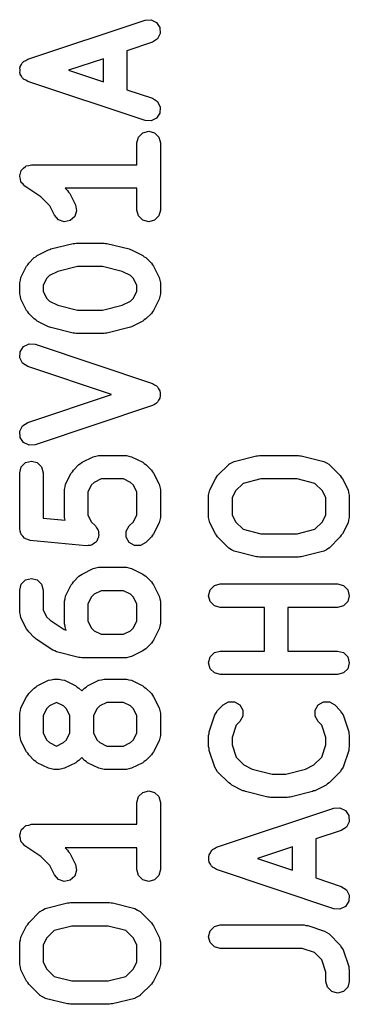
# Model space of a CAD drawing. Extents: x 0.03 to 2.37, y -0.23 to 1.87.
# Tile 13 of 13: x 2.11 to 2.28, y 1.38 to 1.87. Entities that reach past the tile are written whole.
import ezdxf

# ---------------------------------------------------------------- set-up
doc = ezdxf.new("R2010")
doc.units = 0
doc.header["$MEASUREMENT"] = 0
doc.layers.add('BLACK', color=7, linetype='CONTINUOUS')

msp = doc.modelspace()

# ---------------------------------------------------------------- linework, layer by layer
at = {"layer": 'BLACK', "linetype": 'CONTINUOUS'}
for p, q in [((2.11825, 1.85322), (2.17731, 1.8729)), ((2.17731, 1.8729), (2.18036, 1.87309)), ((2.18036, 1.87309), (2.18309, 1.87172)), ((2.18309, 1.87172), (2.18478, 1.86917)), ((2.18478, 1.86917), (2.18496, 1.86612)), ((2.18359, 1.86338), (2.18104, 1.8617)), ((2.18496, 1.86612), (2.18359, 1.86338)), ((2.18104, 1.8617), (2.16821, 1.85742)), ((2.11726, 1.85256), (2.11825, 1.85322)), ((2.1564, 1.85348), (2.1388, 1.84762)), ((2.1564, 1.84175), (2.1564, 1.85348)), ((2.16821, 1.85742), (2.16821, 1.83781)), ((2.11434, 1.8488), (2.1145, 1.84912)), ((2.11441, 1.84762), (2.11434, 1.8488)), ((2.1145, 1.84912), (2.11452, 1.84948)), ((2.11452, 1.84948), (2.11517, 1.85047)), ((2.11517, 1.85047), (2.1157, 1.85153)), ((2.1157, 1.85153), (2.116, 1.85173)), ((2.116, 1.85173), (2.1162, 1.85203)), ((2.1162, 1.85203), (2.11726, 1.85256)), ((2.11434, 1.84643), (2.11441, 1.84762)), ((2.1145, 1.84611), (2.11434, 1.84643)), ((2.11452, 1.84575), (2.1145, 1.84611)), ((2.11517, 1.84476), (2.11452, 1.84575)), ((2.1157, 1.8437), (2.11517, 1.84476)), ((2.116, 1.8435), (2.1157, 1.8437)), ((2.1162, 1.8432), (2.116, 1.8435)), ((2.11726, 1.84267), (2.1162, 1.8432)), ((2.1388, 1.84762), (2.1564, 1.84175)), ((2.11825, 1.84201), (2.11726, 1.84267)), ((2.17731, 1.82233), (2.11825, 1.84201)), ((2.16821, 1.83781), (2.18104, 1.83353)), ((2.18104, 1.83353), (2.18359, 1.83185)), ((2.18359, 1.83185), (2.18496, 1.82911)), ((2.18496, 1.82911), (2.18478, 1.82606)), ((2.18309, 1.82351), (2.18036, 1.82214)), ((2.18478, 1.82606), (2.18309, 1.82351)), ((2.18036, 1.82214), (2.17731, 1.82233)), ((2.17327, 1.81106), (2.17406, 1.81401)), ((2.17406, 1.81401), (2.17622, 1.81617)), ((2.17622, 1.81617), (2.17918, 1.81696)), ((2.17918, 1.81696), (2.18213, 1.81617)), ((2.18213, 1.81617), (2.18429, 1.81401)), ((2.18429, 1.81401), (2.18508, 1.81106)), ((2.17327, 1.80009), (2.17327, 1.81106)), ((2.18508, 1.81106), (2.18508, 1.77731)), ((2.11521, 1.79746), (2.11622, 1.79835)), ((2.11622, 1.79835), (2.11717, 1.7993)), ((2.11717, 1.7993), (2.11736, 1.79935)), ((2.11736, 1.79935), (2.1175, 1.79948)), ((2.1175, 1.79948), (2.11882, 1.79974)), ((2.11882, 1.79974), (2.12012, 1.80009)), ((2.12012, 1.80009), (2.17327, 1.80009)), ((2.11422, 1.79418), (2.11427, 1.79437)), ((2.11456, 1.79289), (2.11422, 1.79418)), ((2.11423, 1.79456), (2.11466, 1.79584)), ((2.11427, 1.79437), (2.11423, 1.79456)), ((2.11466, 1.79584), (2.11501, 1.79714)), ((2.11501, 1.79714), (2.11514, 1.79728)), ((2.11514, 1.79728), (2.11521, 1.79746)), ((2.11483, 1.79157), (2.11456, 1.79289)), ((2.11496, 1.79142), (2.11483, 1.79157)), ((2.11501, 1.79123), (2.11496, 1.79142)), ((2.11596, 1.79028), (2.11501, 1.79123)), ((2.11685, 1.78927), (2.11596, 1.79028)), ((2.1248, 1.78397), (2.11685, 1.78927)), ((2.12933, 1.77944), (2.1248, 1.78397)), ((2.17327, 1.78828), (2.13719, 1.78828)), ((2.13719, 1.78828), (2.13836, 1.78711)), ((2.13836, 1.78711), (2.13883, 1.78629)), ((2.13883, 1.78629), (2.13946, 1.78558)), ((2.13946, 1.78558), (2.14228, 1.77995)), ((2.17327, 1.77731), (2.17327, 1.78828)), ((2.13171, 1.77467), (2.12933, 1.77944)), ((2.14228, 1.77995), (2.14289, 1.77696)), ((2.13374, 1.77238), (2.13171, 1.77467)), ((2.14192, 1.77406), (2.13963, 1.77203)), ((2.14289, 1.77696), (2.14192, 1.77406)), ((2.17406, 1.77436), (2.17327, 1.77731)), ((2.17622, 1.7722), (2.17406, 1.77436)), ((2.18429, 1.77436), (2.18213, 1.7722)), ((2.18508, 1.77731), (2.18429, 1.77436)), ((2.13664, 1.77142), (2.13374, 1.77238)), ((2.13963, 1.77203), (2.13664, 1.77142)), ((2.17918, 1.77141), (2.17622, 1.7722)), ((2.18213, 1.7722), (2.17918, 1.77141)), ((2.12994, 1.75773), (2.14119, 1.76054)), ((2.14119, 1.76054), (2.14191, 1.76053)), ((2.14191, 1.76053), (2.14262, 1.76072)), ((2.14262, 1.76072), (2.15668, 1.76072)), ((2.15668, 1.76072), (2.15738, 1.76053)), ((2.15738, 1.76053), (2.15811, 1.76054)), ((2.15811, 1.76054), (2.16936, 1.75773)), ((2.12157, 1.75337), (2.12239, 1.75384)), ((2.12239, 1.75384), (2.1231, 1.75447)), ((2.1231, 1.75447), (2.12873, 1.75728)), ((2.12873, 1.75728), (2.12937, 1.75742)), ((2.12937, 1.75742), (2.12994, 1.75773)), ((2.16936, 1.75773), (2.16993, 1.75742)), ((2.16993, 1.75742), (2.17057, 1.75728)), ((2.17057, 1.75728), (2.17619, 1.75447)), ((2.17619, 1.75447), (2.1769, 1.75384)), ((2.1769, 1.75384), (2.17773, 1.75337)), ((2.11484, 1.74339), (2.11765, 1.74902)), ((2.11765, 1.74902), (2.11828, 1.74973)), ((2.11828, 1.74973), (2.11876, 1.75055)), ((2.11876, 1.75055), (2.12157, 1.75337)), ((2.14335, 1.74891), (2.13343, 1.74643)), ((2.15595, 1.74891), (2.14335, 1.74891)), ((2.16587, 1.74643), (2.15595, 1.74891)), ((2.17773, 1.75337), (2.18054, 1.75055)), ((2.18054, 1.75055), (2.18102, 1.74973)), ((2.18102, 1.74973), (2.18165, 1.74902)), ((2.18165, 1.74902), (2.18446, 1.74339)), ((2.12924, 1.74434), (2.12779, 1.74288)), ((2.13343, 1.74643), (2.12924, 1.74434)), ((2.17005, 1.74434), (2.16587, 1.74643)), ((2.17151, 1.74288), (2.17005, 1.74434)), ((2.11422, 1.74075), (2.11457, 1.74206)), ((2.11422, 1.73513), (2.11422, 1.74075)), ((2.11457, 1.74206), (2.11484, 1.74339)), ((2.12779, 1.74288), (2.12603, 1.73936)), ((2.12603, 1.73936), (2.12603, 1.73652)), ((2.17327, 1.73936), (2.17151, 1.74288)), ((2.17327, 1.73652), (2.17327, 1.73936)), ((2.18446, 1.74339), (2.18473, 1.74206)), ((2.18473, 1.74206), (2.18508, 1.74075)), ((2.18508, 1.74075), (2.18508, 1.73513)), ((2.11457, 1.73382), (2.11422, 1.73513)), ((2.12603, 1.73652), (2.12779, 1.733)), ((2.17151, 1.733), (2.17327, 1.73652)), ((2.18508, 1.73513), (2.18473, 1.73382)), ((2.11484, 1.73249), (2.11457, 1.73382)), ((2.11765, 1.72686), (2.11484, 1.73249)), ((2.12779, 1.733), (2.12924, 1.73155)), ((2.12924, 1.73155), (2.13343, 1.72945)), ((2.13343, 1.72945), (2.14335, 1.72697)), ((2.15595, 1.72697), (2.16587, 1.72945)), ((2.16587, 1.72945), (2.17005, 1.73155)), ((2.17005, 1.73155), (2.17151, 1.733)), ((2.18446, 1.73249), (2.18165, 1.72686)), ((2.18473, 1.73382), (2.18446, 1.73249)), ((2.11828, 1.72615), (2.11765, 1.72686)), ((2.11876, 1.72533), (2.11828, 1.72615)), ((2.12157, 1.72252), (2.11876, 1.72533)), ((2.14335, 1.72697), (2.15595, 1.72697)), ((2.18054, 1.72533), (2.17773, 1.72252)), ((2.18102, 1.72615), (2.18054, 1.72533)), ((2.18165, 1.72686), (2.18102, 1.72615)), ((2.12239, 1.72204), (2.12157, 1.72252)), ((2.1231, 1.72141), (2.12239, 1.72204)), ((2.12873, 1.7186), (2.1231, 1.72141)), ((2.17619, 1.72141), (2.17057, 1.7186)), ((2.1769, 1.72204), (2.17619, 1.72141)), ((2.17773, 1.72252), (2.1769, 1.72204)), ((2.12937, 1.71847), (2.12873, 1.7186)), ((2.12994, 1.71815), (2.12937, 1.71847)), ((2.14119, 1.71534), (2.12994, 1.71815)), ((2.14191, 1.71535), (2.14119, 1.71534)), ((2.14262, 1.71516), (2.14191, 1.71535)), ((2.15668, 1.71516), (2.14262, 1.71516)), ((2.15738, 1.71535), (2.15668, 1.71516)), ((2.15811, 1.71534), (2.15738, 1.71535)), ((2.16936, 1.71815), (2.15811, 1.71534)), ((2.16993, 1.71847), (2.16936, 1.71815)), ((2.17057, 1.7186), (2.16993, 1.71847)), ((2.1162, 1.70861), (2.11894, 1.70998)), ((2.11894, 1.70998), (2.12199, 1.7098)), ((2.12199, 1.7098), (2.18104, 1.69011)), ((2.11434, 1.70301), (2.11452, 1.70606)), ((2.11452, 1.70606), (2.1162, 1.70861)), ((2.1157, 1.70028), (2.11434, 1.70301)), ((2.11825, 1.69859), (2.1157, 1.70028)), ((2.1605, 1.68451), (2.11825, 1.69859)), ((2.18104, 1.69011), (2.18203, 1.68946)), ((2.18203, 1.68946), (2.18309, 1.68893)), ((2.11825, 1.67043), (2.1605, 1.68451)), ((2.18309, 1.68893), (2.18329, 1.68863)), ((2.18329, 1.68863), (2.18359, 1.68843)), ((2.18359, 1.68843), (2.18412, 1.68737)), ((2.18412, 1.68737), (2.18478, 1.68638)), ((2.18478, 1.68638), (2.1848, 1.68602)), ((2.1848, 1.68602), (2.18496, 1.68569)), ((2.18496, 1.68569), (2.18489, 1.68451)), ((2.18489, 1.68451), (2.18496, 1.68333)), ((2.18203, 1.67956), (2.18104, 1.67891)), ((2.18309, 1.68009), (2.18203, 1.67956)), ((2.18329, 1.68039), (2.18309, 1.68009)), ((2.18359, 1.68059), (2.18329, 1.68039)), ((2.18412, 1.68165), (2.18359, 1.68059)), ((2.18478, 1.68264), (2.18412, 1.68165)), ((2.1848, 1.683), (2.18478, 1.68264)), ((2.18496, 1.68333), (2.1848, 1.683)), ((2.18104, 1.67891), (2.12199, 1.65922)), ((2.1157, 1.66874), (2.11825, 1.67043)), ((2.11434, 1.66601), (2.1157, 1.66874)), ((2.11452, 1.66296), (2.11434, 1.66601)), ((2.1162, 1.66041), (2.11452, 1.66296)), ((2.11894, 1.65904), (2.1162, 1.66041)), ((2.12199, 1.65922), (2.11894, 1.65904)), ((2.11501, 1.64809), (2.11717, 1.65025)), ((2.11717, 1.65025), (2.12012, 1.65105)), ((2.12012, 1.65105), (2.12307, 1.65025)), ((2.12307, 1.65025), (2.12524, 1.64809)), ((2.14407, 1.64932), (2.14489, 1.64979)), ((2.14489, 1.64979), (2.1456, 1.65042)), ((2.1456, 1.65042), (2.15123, 1.65323)), ((2.15123, 1.65323), (2.15256, 1.65351)), ((2.15256, 1.65351), (2.15387, 1.65386)), ((2.15387, 1.65386), (2.16793, 1.65386)), ((2.16793, 1.65386), (2.16924, 1.65351)), ((2.16924, 1.65351), (2.17057, 1.65323)), ((2.17057, 1.65323), (2.17619, 1.65042)), ((2.17619, 1.65042), (2.1769, 1.64979)), ((2.1769, 1.64979), (2.17773, 1.64932)), ((2.21953, 1.64939), (2.22082, 1.6501)), ((2.22082, 1.6501), (2.22211, 1.65084)), ((2.22211, 1.65084), (2.22216, 1.65084)), ((2.22216, 1.65084), (2.2222, 1.65087)), ((2.2222, 1.65087), (2.23345, 1.65368)), ((2.23345, 1.65368), (2.23418, 1.65367)), ((2.23418, 1.65367), (2.23488, 1.65386)), ((2.23488, 1.65386), (2.25457, 1.65386)), ((2.25457, 1.65386), (2.25527, 1.65367)), ((2.25527, 1.65367), (2.256, 1.65368)), ((2.256, 1.65368), (2.26725, 1.65087)), ((2.26725, 1.65087), (2.2673, 1.65084)), ((2.2673, 1.65084), (2.26735, 1.65084)), ((2.26735, 1.65084), (2.26863, 1.6501)), ((2.26863, 1.6501), (2.26992, 1.64939)), ((2.11422, 1.64514), (2.11501, 1.64809)), ((2.11422, 1.61702), (2.11422, 1.64514)), ((2.12524, 1.64809), (2.12603, 1.64514)), ((2.12603, 1.64514), (2.12603, 1.62236)), ((2.13734, 1.63935), (2.14015, 1.64497)), ((2.14015, 1.64497), (2.14078, 1.64568)), ((2.14078, 1.64568), (2.14125, 1.6465)), ((2.14125, 1.6465), (2.14407, 1.64932)), ((2.17773, 1.64932), (2.18054, 1.6465)), ((2.18054, 1.6465), (2.18102, 1.64568)), ((2.18102, 1.64568), (2.18165, 1.64497)), ((2.18165, 1.64497), (2.18446, 1.63935)), ((2.21384, 1.64369), (2.21946, 1.64932)), ((2.21946, 1.64932), (2.2195, 1.64934)), ((2.2195, 1.64934), (2.21953, 1.64939)), ((2.26992, 1.64939), (2.26995, 1.64934)), ((2.26995, 1.64934), (2.26999, 1.64932)), ((2.26999, 1.64932), (2.27562, 1.64369)), ((2.15174, 1.64029), (2.15028, 1.63883)), ((2.15526, 1.64205), (2.15174, 1.64029)), ((2.16653, 1.64205), (2.15526, 1.64205)), ((2.17005, 1.64029), (2.16653, 1.64205)), ((2.17151, 1.63883), (2.17005, 1.64029)), ((2.20992, 1.63653), (2.21273, 1.64216)), ((2.21273, 1.64216), (2.21336, 1.64287)), ((2.21336, 1.64287), (2.21384, 1.64369)), ((2.22666, 1.63981), (2.22287, 1.63602)), ((2.23561, 1.64205), (2.22666, 1.63981)), ((2.25384, 1.64205), (2.23561, 1.64205)), ((2.2628, 1.63981), (2.25384, 1.64205)), ((2.26659, 1.63602), (2.2628, 1.63981)), ((2.27562, 1.64369), (2.27609, 1.64287)), ((2.27609, 1.64287), (2.27672, 1.64216)), ((2.27672, 1.64216), (2.27954, 1.63653)), ((2.13671, 1.6367), (2.13706, 1.63802)), ((2.13671, 1.62264), (2.13671, 1.6367)), ((2.13706, 1.63802), (2.13734, 1.63935)), ((2.15028, 1.63883), (2.14852, 1.63531)), ((2.14852, 1.63531), (2.14852, 1.62404)), ((2.17327, 1.63531), (2.17151, 1.63883)), ((2.17327, 1.62404), (2.17327, 1.63531)), ((2.18446, 1.63935), (2.18473, 1.63802)), ((2.18473, 1.63802), (2.18508, 1.6367)), ((2.18508, 1.6367), (2.18508, 1.62264)), ((2.20929, 1.63389), (2.20965, 1.6352)), ((2.20965, 1.6352), (2.20992, 1.63653)), ((2.22287, 1.63602), (2.22111, 1.6325)), ((2.26835, 1.6325), (2.26659, 1.63602)), ((2.27954, 1.63653), (2.27981, 1.6352)), ((2.27981, 1.6352), (2.28016, 1.63389)), ((2.20929, 1.62264), (2.20929, 1.63389)), ((2.22111, 1.6325), (2.22111, 1.62404)), ((2.26835, 1.62404), (2.26835, 1.6325)), ((2.28016, 1.63389), (2.28016, 1.62264)), ((2.12603, 1.62236), (2.13708, 1.62126)), ((2.13706, 1.62133), (2.13671, 1.62264)), ((2.13708, 1.62126), (2.13706, 1.62133)), ((2.14852, 1.62404), (2.15028, 1.62052)), ((2.15028, 1.62052), (2.15242, 1.61838)), ((2.16938, 1.61838), (2.17151, 1.62052)), ((2.17151, 1.62052), (2.17327, 1.62404)), ((2.18446, 1.62), (2.18165, 1.61438)), ((2.18473, 1.62133), (2.18446, 1.62)), ((2.18508, 1.62264), (2.18473, 1.62133)), ((2.20965, 1.62133), (2.20929, 1.62264)), ((2.20992, 1.62), (2.20965, 1.62133)), ((2.21273, 1.61438), (2.20992, 1.62)), ((2.22111, 1.62404), (2.22287, 1.62052)), ((2.22287, 1.62052), (2.22666, 1.61673)), ((2.2628, 1.61673), (2.26659, 1.62052)), ((2.26659, 1.62052), (2.26835, 1.62404)), ((2.27954, 1.62), (2.27672, 1.61438)), ((2.27981, 1.62133), (2.27954, 1.62)), ((2.28016, 1.62264), (2.27981, 1.62133)), ((2.11454, 1.61582), (2.11422, 1.61702)), ((2.11474, 1.61459), (2.11454, 1.61582)), ((2.15242, 1.61838), (2.15295, 1.61746)), ((2.15295, 1.61746), (2.15363, 1.61664)), ((2.15363, 1.61664), (2.1537, 1.61616)), ((2.1537, 1.61616), (2.15395, 1.61574)), ((2.15395, 1.61574), (2.15395, 1.61467)), ((2.16785, 1.61574), (2.16938, 1.61838)), ((2.16785, 1.61268), (2.16785, 1.61574)), ((2.22666, 1.61673), (2.23561, 1.61449)), ((2.25384, 1.61449), (2.2628, 1.61673)), ((2.11493, 1.61436), (2.11474, 1.61459)), ((2.11501, 1.61407), (2.11493, 1.61436)), ((2.11589, 1.61319), (2.11501, 1.61407)), ((2.11667, 1.61222), (2.11589, 1.61319)), ((2.11696, 1.61212), (2.11667, 1.61222)), ((2.11717, 1.6119), (2.11696, 1.61212)), ((2.11837, 1.61158), (2.11717, 1.6119)), ((2.11953, 1.61114), (2.11837, 1.61158)), ((2.14765, 1.60833), (2.11953, 1.61114)), ((2.15242, 1.61003), (2.1515, 1.6095)), ((2.15266, 1.61045), (2.15242, 1.61003)), ((2.15304, 1.61076), (2.15266, 1.61045)), ((2.15341, 1.61176), (2.15304, 1.61076)), ((2.15395, 1.61268), (2.15341, 1.61176)), ((2.15395, 1.61467), (2.15412, 1.61362)), ((2.15412, 1.61362), (2.15395, 1.61316)), ((2.15395, 1.61316), (2.15395, 1.61268)), ((2.16938, 1.61003), (2.16785, 1.61268)), ((2.17202, 1.6085), (2.16938, 1.61003)), ((2.17773, 1.61003), (2.17508, 1.6085)), ((2.18054, 1.61284), (2.17773, 1.61003)), ((2.18102, 1.61367), (2.18054, 1.61284)), ((2.18165, 1.61438), (2.18102, 1.61367)), ((2.21336, 1.61367), (2.21273, 1.61438)), ((2.21384, 1.61284), (2.21336, 1.61367)), ((2.21946, 1.60722), (2.21384, 1.61284)), ((2.23561, 1.61449), (2.25384, 1.61449)), ((2.27562, 1.61284), (2.26999, 1.60722)), ((2.27609, 1.61367), (2.27562, 1.61284)), ((2.27672, 1.61438), (2.27609, 1.61367)), ((2.14871, 1.6085), (2.14765, 1.60833)), ((2.14977, 1.6085), (2.14871, 1.6085)), ((2.15019, 1.60875), (2.14977, 1.6085)), ((2.15067, 1.60882), (2.15019, 1.60875)), ((2.1515, 1.6095), (2.15067, 1.60882)), ((2.17508, 1.6085), (2.17202, 1.6085)), ((2.2195, 1.60719), (2.21946, 1.60722)), ((2.21953, 1.60715), (2.2195, 1.60719)), ((2.22083, 1.60643), (2.21953, 1.60715)), ((2.22211, 1.60569), (2.22083, 1.60643)), ((2.22216, 1.60569), (2.22211, 1.60569)), ((2.2222, 1.60567), (2.22216, 1.60569)), ((2.23345, 1.60285), (2.2222, 1.60567)), ((2.26725, 1.60567), (2.256, 1.60285)), ((2.2673, 1.60569), (2.26725, 1.60567)), ((2.26735, 1.60569), (2.2673, 1.60569)), ((2.26863, 1.60643), (2.26735, 1.60569)), ((2.26992, 1.60715), (2.26863, 1.60643)), ((2.26995, 1.60719), (2.26992, 1.60715)), ((2.26999, 1.60722), (2.26995, 1.60719)), ((2.23418, 1.60287), (2.23345, 1.60285)), ((2.23488, 1.60268), (2.23418, 1.60287)), ((2.25457, 1.60268), (2.23488, 1.60268)), ((2.25527, 1.60287), (2.25457, 1.60268)), ((2.256, 1.60285), (2.25527, 1.60287)), ((2.1456, 1.59418), (2.15123, 1.59699)), ((2.15123, 1.59699), (2.15256, 1.59726)), ((2.15256, 1.59726), (2.15387, 1.59762)), ((2.15387, 1.59762), (2.16793, 1.59762)), ((2.16793, 1.59762), (2.16924, 1.59726)), ((2.16924, 1.59726), (2.17057, 1.59699)), ((2.17057, 1.59699), (2.17619, 1.59418)), ((2.11501, 1.58904), (2.11717, 1.5912)), ((2.11717, 1.5912), (2.12012, 1.59199)), ((2.12012, 1.59199), (2.12307, 1.5912)), ((2.12307, 1.5912), (2.12524, 1.58904)), ((2.14078, 1.58944), (2.14125, 1.59026)), ((2.14125, 1.59026), (2.14407, 1.59307)), ((2.14407, 1.59307), (2.14489, 1.59355)), ((2.14489, 1.59355), (2.1456, 1.59418)), ((2.17619, 1.59418), (2.1769, 1.59355)), ((2.1769, 1.59355), (2.17773, 1.59307)), ((2.17773, 1.59307), (2.18054, 1.59026)), ((2.18054, 1.59026), (2.18102, 1.58944)), ((2.11422, 1.58609), (2.11501, 1.58904)), ((2.11422, 1.57484), (2.11422, 1.58609)), ((2.12524, 1.58904), (2.12603, 1.58609)), ((2.12603, 1.58609), (2.12603, 1.57623)), ((2.13734, 1.5831), (2.14015, 1.58873)), ((2.14015, 1.58873), (2.14078, 1.58944)), ((2.15526, 1.5858), (2.15174, 1.58404)), ((2.16653, 1.5858), (2.15526, 1.5858)), ((2.17005, 1.58404), (2.16653, 1.5858)), ((2.18102, 1.58944), (2.18165, 1.58873)), ((2.18165, 1.58873), (2.18446, 1.5831)), ((2.20929, 1.58327), (2.21009, 1.58623)), ((2.21009, 1.58623), (2.21225, 1.58839)), ((2.21225, 1.58839), (2.2152, 1.58918)), ((2.2152, 1.58918), (2.27425, 1.58918)), ((2.27425, 1.58918), (2.27721, 1.58839)), ((2.27721, 1.58839), (2.27937, 1.58623)), ((2.27937, 1.58623), (2.28016, 1.58327)), ((2.13671, 1.58046), (2.13706, 1.58177)), ((2.13671, 1.56921), (2.13671, 1.58046)), ((2.13706, 1.58177), (2.13734, 1.5831)), ((2.15028, 1.58259), (2.14852, 1.57907)), ((2.15174, 1.58404), (2.15028, 1.58259)), ((2.17151, 1.58259), (2.17005, 1.58404)), ((2.17327, 1.57907), (2.17151, 1.58259)), ((2.18446, 1.5831), (2.18473, 1.58177)), ((2.18473, 1.58177), (2.18508, 1.58046)), ((2.18508, 1.58046), (2.18508, 1.56921)), ((2.21009, 1.58032), (2.20929, 1.58327)), ((2.21225, 1.57816), (2.21009, 1.58032)), ((2.27937, 1.58032), (2.27721, 1.57816)), ((2.28016, 1.58327), (2.27937, 1.58032)), ((2.12603, 1.57623), (2.12779, 1.57271)), ((2.14852, 1.57907), (2.14852, 1.57061)), ((2.17327, 1.57061), (2.17327, 1.57907)), ((2.2152, 1.57737), (2.21225, 1.57816)), ((2.23742, 1.57737), (2.2152, 1.57737)), ((2.23742, 1.55543), (2.23742, 1.57737)), ((2.27425, 1.57737), (2.24923, 1.57737)), ((2.24923, 1.57737), (2.24923, 1.55543)), ((2.27721, 1.57816), (2.27425, 1.57737)), ((2.11457, 1.57353), (2.11422, 1.57484)), ((2.11484, 1.5722), (2.11457, 1.57353)), ((2.11765, 1.56657), (2.11484, 1.5722)), ((2.12779, 1.57271), (2.12951, 1.57099)), ((2.12951, 1.57099), (2.13661, 1.56626)), ((2.14852, 1.57061), (2.15028, 1.56709)), ((2.17151, 1.56709), (2.17327, 1.57061)), ((2.11828, 1.56586), (2.11765, 1.56657)), ((2.11876, 1.56504), (2.11828, 1.56586)), ((2.13661, 1.56626), (2.13762, 1.566)), ((2.13706, 1.5679), (2.13671, 1.56921)), ((2.13734, 1.56657), (2.13706, 1.5679)), ((2.13762, 1.566), (2.13734, 1.56657)), ((2.15028, 1.56709), (2.15174, 1.56563)), ((2.15174, 1.56563), (2.15526, 1.56387)), ((2.16653, 1.56387), (2.17005, 1.56563)), ((2.17005, 1.56563), (2.17151, 1.56709)), ((2.18446, 1.56657), (2.18165, 1.56095)), ((2.18473, 1.5679), (2.18446, 1.56657)), ((2.18508, 1.56921), (2.18473, 1.5679)), ((2.12157, 1.56222), (2.11876, 1.56504)), ((2.12208, 1.56193), (2.12157, 1.56222)), ((2.12247, 1.56149), (2.12208, 1.56193)), ((2.13091, 1.55586), (2.12247, 1.56149)), ((2.15526, 1.56387), (2.16653, 1.56387)), ((2.18165, 1.56095), (2.18102, 1.56024)), ((2.13186, 1.55554), (2.13091, 1.55586)), ((2.13275, 1.55505), (2.13186, 1.55554)), ((2.1769, 1.55612), (2.17619, 1.55549)), ((2.17773, 1.5566), (2.1769, 1.55612)), ((2.18054, 1.55941), (2.17773, 1.5566)), ((2.18102, 1.56024), (2.18054, 1.55941)), ((2.144, 1.55223), (2.13275, 1.55505)), ((2.14473, 1.55225), (2.144, 1.55223)), ((2.14543, 1.55206), (2.14473, 1.55225)), ((2.16793, 1.55206), (2.14543, 1.55206)), ((2.16924, 1.55241), (2.16793, 1.55206)), ((2.17057, 1.55268), (2.16924, 1.55241)), ((2.17619, 1.55549), (2.17057, 1.55268)), ((2.20929, 1.54953), (2.21009, 1.55248)), ((2.21009, 1.55248), (2.21225, 1.55464)), ((2.21225, 1.55464), (2.2152, 1.55543)), ((2.2152, 1.55543), (2.23742, 1.55543)), ((2.24923, 1.55543), (2.27425, 1.55543)), ((2.27425, 1.55543), (2.27721, 1.55464)), ((2.27721, 1.55464), (2.27937, 1.55248)), ((2.27937, 1.55248), (2.28016, 1.54953)), ((2.21009, 1.54657), (2.20929, 1.54953)), ((2.21225, 1.54441), (2.21009, 1.54657)), ((2.27937, 1.54657), (2.27721, 1.54441)), ((2.28016, 1.54953), (2.27937, 1.54657)), ((2.1231, 1.53794), (2.12873, 1.54075)), ((2.12873, 1.54075), (2.13006, 1.54102)), ((2.13006, 1.54102), (2.13137, 1.54137)), ((2.13137, 1.54137), (2.13418, 1.54137)), ((2.13418, 1.54137), (2.13549, 1.54102)), ((2.13549, 1.54102), (2.13682, 1.54075)), ((2.13682, 1.54075), (2.14245, 1.53794)), ((2.14841, 1.53794), (2.15404, 1.54075)), ((2.15404, 1.54075), (2.15537, 1.54102)), ((2.15537, 1.54102), (2.15668, 1.54137)), ((2.15668, 1.54137), (2.16793, 1.54137)), ((2.16793, 1.54137), (2.16924, 1.54102)), ((2.16924, 1.54102), (2.17057, 1.54075)), ((2.17057, 1.54075), (2.17619, 1.53794)), ((2.2152, 1.54362), (2.21225, 1.54441)), ((2.27425, 1.54362), (2.2152, 1.54362)), ((2.27721, 1.54441), (2.27425, 1.54362)), ((2.11876, 1.53402), (2.12157, 1.53683)), ((2.12157, 1.53683), (2.12239, 1.53731)), ((2.12239, 1.53731), (2.1231, 1.53794)), ((2.14245, 1.53794), (2.14316, 1.53731)), ((2.14316, 1.53731), (2.14398, 1.53683)), ((2.14398, 1.53683), (2.14543, 1.53538)), ((2.14543, 1.53538), (2.14688, 1.53683)), ((2.14688, 1.53683), (2.1477, 1.53731)), ((2.1477, 1.53731), (2.14841, 1.53794)), ((2.17619, 1.53794), (2.1769, 1.53731)), ((2.1769, 1.53731), (2.17773, 1.53683)), ((2.17773, 1.53683), (2.18054, 1.53402)), ((2.11484, 1.52686), (2.11765, 1.53248)), ((2.11765, 1.53248), (2.11828, 1.53319)), ((2.11828, 1.53319), (2.11876, 1.53402)), ((2.18054, 1.53402), (2.18102, 1.53319)), ((2.18102, 1.53319), (2.18165, 1.53248)), ((2.18165, 1.53248), (2.18446, 1.52686)), ((2.11457, 1.52553), (2.11484, 1.52686)), ((2.12779, 1.52634), (2.12603, 1.52282)), ((2.12924, 1.5278), (2.12779, 1.52634)), ((2.13276, 1.52956), (2.12924, 1.5278)), ((2.13279, 1.52956), (2.13276, 1.52956)), ((2.13631, 1.5278), (2.13279, 1.52956)), ((2.13776, 1.52634), (2.13631, 1.5278)), ((2.13952, 1.52282), (2.13776, 1.52634)), ((2.1531, 1.52634), (2.15134, 1.52282)), ((2.15455, 1.5278), (2.1531, 1.52634)), ((2.15807, 1.52956), (2.15455, 1.5278)), ((2.16653, 1.52956), (2.15807, 1.52956)), ((2.17005, 1.5278), (2.16653, 1.52956)), ((2.17151, 1.52634), (2.17005, 1.5278)), ((2.17327, 1.52282), (2.17151, 1.52634)), ((2.18446, 1.52686), (2.18473, 1.52553)), ((2.21384, 1.52558), (2.21665, 1.52839)), ((2.21665, 1.52839), (2.2193, 1.52992)), ((2.2193, 1.52992), (2.22235, 1.52992)), ((2.22235, 1.52992), (2.225, 1.52839)), ((2.225, 1.52839), (2.22653, 1.52575)), ((2.26293, 1.52575), (2.26445, 1.52839)), ((2.26445, 1.52839), (2.2671, 1.52992)), ((2.2671, 1.52992), (2.27016, 1.52992)), ((2.27016, 1.52992), (2.27281, 1.52839)), ((2.27281, 1.52839), (2.27562, 1.52558)), ((2.11422, 1.52422), (2.11457, 1.52553)), ((2.11422, 1.51297), (2.11422, 1.52422)), ((2.12603, 1.52282), (2.12603, 1.51436)), ((2.13952, 1.51436), (2.13952, 1.52282)), ((2.15134, 1.52282), (2.15134, 1.51436)), ((2.17327, 1.51436), (2.17327, 1.52282)), ((2.18473, 1.52553), (2.18508, 1.52422)), ((2.18508, 1.52422), (2.18508, 1.51297)), ((2.2096, 1.51484), (2.21241, 1.52327)), ((2.21241, 1.52327), (2.21316, 1.52441)), ((2.21316, 1.52441), (2.21384, 1.52558)), ((2.22653, 1.52269), (2.225, 1.52004)), ((2.22653, 1.52575), (2.22653, 1.52269)), ((2.26293, 1.52269), (2.26293, 1.52575)), ((2.26445, 1.52004), (2.26293, 1.52269)), ((2.27562, 1.52558), (2.2763, 1.52441)), ((2.2763, 1.52441), (2.27705, 1.52327)), ((2.27705, 1.52327), (2.27986, 1.51484)), ((2.22317, 1.51822), (2.22111, 1.51201)), ((2.225, 1.52004), (2.22317, 1.51822)), ((2.26628, 1.51822), (2.26445, 1.52004)), ((2.26835, 1.51201), (2.26628, 1.51822)), ((2.11457, 1.51166), (2.11422, 1.51297)), ((2.11484, 1.51033), (2.11457, 1.51166)), ((2.12603, 1.51436), (2.12779, 1.51084)), ((2.13776, 1.51084), (2.13952, 1.51436)), ((2.15134, 1.51436), (2.1531, 1.51084)), ((2.17151, 1.51084), (2.17327, 1.51436)), ((2.18473, 1.51166), (2.18446, 1.51033)), ((2.18508, 1.51297), (2.18473, 1.51166)), ((2.20929, 1.51297), (2.20954, 1.51389)), ((2.20929, 1.50735), (2.20929, 1.51297)), ((2.20954, 1.51389), (2.2096, 1.51484)), ((2.22111, 1.51201), (2.22111, 1.5083)), ((2.26835, 1.5083), (2.26835, 1.51201)), ((2.27986, 1.51484), (2.27991, 1.51389)), ((2.27991, 1.51389), (2.28016, 1.51297)), ((2.28016, 1.51297), (2.28016, 1.50735)), ((2.11765, 1.5047), (2.11484, 1.51033)), ((2.12779, 1.51084), (2.12924, 1.50939)), ((2.12924, 1.50939), (2.13276, 1.50763)), ((2.13276, 1.50763), (2.13279, 1.50763)), ((2.13279, 1.50763), (2.13631, 1.50939)), ((2.13631, 1.50939), (2.13776, 1.51084)), ((2.1531, 1.51084), (2.15455, 1.50939)), ((2.15455, 1.50939), (2.15807, 1.50763)), ((2.15807, 1.50763), (2.16653, 1.50763)), ((2.16653, 1.50763), (2.17005, 1.50939)), ((2.17005, 1.50939), (2.17151, 1.51084)), ((2.18446, 1.51033), (2.18165, 1.5047)), ((2.20954, 1.50643), (2.20929, 1.50735)), ((2.2096, 1.50548), (2.20954, 1.50643)), ((2.22111, 1.5083), (2.22317, 1.5021)), ((2.26628, 1.5021), (2.26835, 1.5083)), ((2.27991, 1.50643), (2.27986, 1.50548)), ((2.28016, 1.50735), (2.27991, 1.50643)), ((2.11828, 1.50399), (2.11765, 1.5047)), ((2.11876, 1.50317), (2.11828, 1.50399)), ((2.12157, 1.50036), (2.11876, 1.50317)), ((2.14543, 1.50181), (2.14398, 1.50036)), ((2.14688, 1.50036), (2.14543, 1.50181)), ((2.18054, 1.50317), (2.17773, 1.50036)), ((2.18102, 1.50399), (2.18054, 1.50317)), ((2.18165, 1.5047), (2.18102, 1.50399)), ((2.21241, 1.49704), (2.2096, 1.50548)), ((2.22317, 1.5021), (2.22713, 1.49814)), ((2.26232, 1.49814), (2.26628, 1.5021)), ((2.27986, 1.50548), (2.27705, 1.49704)), ((2.12239, 1.49988), (2.12157, 1.50036)), ((2.1231, 1.49925), (2.12239, 1.49988)), ((2.12873, 1.49644), (2.1231, 1.49925)), ((2.13006, 1.49617), (2.12873, 1.49644)), ((2.13137, 1.49582), (2.13006, 1.49617)), ((2.13549, 1.49617), (2.13418, 1.49582)), ((2.13682, 1.49644), (2.13549, 1.49617)), ((2.14245, 1.49925), (2.13682, 1.49644)), ((2.14316, 1.49988), (2.14245, 1.49925)), ((2.14398, 1.50036), (2.14316, 1.49988)), ((2.1477, 1.49988), (2.14688, 1.50036)), ((2.14841, 1.49925), (2.1477, 1.49988)), ((2.15404, 1.49644), (2.14841, 1.49925)), ((2.15537, 1.49617), (2.15404, 1.49644)), ((2.15668, 1.49582), (2.15537, 1.49617)), ((2.16924, 1.49617), (2.16793, 1.49582)), ((2.17057, 1.49644), (2.16924, 1.49617)), ((2.17619, 1.49925), (2.17057, 1.49644)), ((2.1769, 1.49988), (2.17619, 1.49925)), ((2.17773, 1.50036), (2.1769, 1.49988)), ((2.21316, 1.49591), (2.21241, 1.49704)), ((2.22713, 1.49814), (2.23132, 1.49604)), ((2.25813, 1.49604), (2.26232, 1.49814)), ((2.27705, 1.49704), (2.2763, 1.49591)), ((2.13418, 1.49582), (2.13137, 1.49582)), ((2.16793, 1.49582), (2.15668, 1.49582)), ((2.21384, 1.49473), (2.21316, 1.49591)), ((2.21946, 1.48911), (2.21384, 1.49473)), ((2.23132, 1.49604), (2.24124, 1.49357)), ((2.24124, 1.49357), (2.24822, 1.49357)), ((2.24822, 1.49357), (2.25813, 1.49604)), ((2.27562, 1.49473), (2.26999, 1.48911)), ((2.2763, 1.49591), (2.27562, 1.49473)), ((2.22028, 1.48863), (2.21946, 1.48911)), ((2.221, 1.488), (2.22028, 1.48863)), ((2.22662, 1.48519), (2.221, 1.488)), ((2.26846, 1.488), (2.26284, 1.48519)), ((2.26917, 1.48863), (2.26846, 1.488)), ((2.26999, 1.48911), (2.26917, 1.48863)), ((2.17327, 1.47922), (2.17406, 1.48218)), ((2.17406, 1.48218), (2.17622, 1.48434)), ((2.17622, 1.48434), (2.17918, 1.48513)), ((2.17918, 1.48513), (2.18213, 1.48434)), ((2.18213, 1.48434), (2.18429, 1.48218)), ((2.18429, 1.48218), (2.18508, 1.47922)), ((2.22726, 1.48506), (2.22662, 1.48519)), ((2.22783, 1.48474), (2.22726, 1.48506)), ((2.23908, 1.48193), (2.22783, 1.48474)), ((2.23981, 1.48194), (2.23908, 1.48193)), ((2.24051, 1.48175), (2.23981, 1.48194)), ((2.24895, 1.48175), (2.24051, 1.48175)), ((2.24965, 1.48194), (2.24895, 1.48175)), ((2.25038, 1.48193), (2.24965, 1.48194)), ((2.26163, 1.48474), (2.25038, 1.48193)), ((2.2622, 1.48506), (2.26163, 1.48474)), ((2.26284, 1.48519), (2.2622, 1.48506)), ((2.17327, 1.46826), (2.17327, 1.47922)), ((2.18508, 1.47922), (2.18508, 1.44548)), ((2.21333, 1.4567), (2.27239, 1.47639)), ((2.27239, 1.47639), (2.27544, 1.47657)), ((2.27544, 1.47657), (2.27817, 1.47521)), ((2.27817, 1.47521), (2.27986, 1.47265)), ((2.27986, 1.47265), (2.28004, 1.4696)), ((2.11521, 1.46563), (2.11622, 1.46651)), ((2.11622, 1.46651), (2.11717, 1.46747)), ((2.11717, 1.46747), (2.11736, 1.46752)), ((2.11736, 1.46752), (2.1175, 1.46764)), ((2.1175, 1.46764), (2.11882, 1.46791)), ((2.11882, 1.46791), (2.12012, 1.46826)), ((2.12012, 1.46826), (2.17327, 1.46826)), ((2.27867, 1.46687), (2.27612, 1.46518)), ((2.28004, 1.4696), (2.27867, 1.46687)), ((2.11422, 1.46235), (2.11427, 1.46254)), ((2.11456, 1.46105), (2.11422, 1.46235)), ((2.11423, 1.46273), (2.11466, 1.464)), ((2.11427, 1.46254), (2.11423, 1.46273)), ((2.11466, 1.464), (2.11501, 1.4653)), ((2.11501, 1.4653), (2.11514, 1.46544)), ((2.11514, 1.46544), (2.11521, 1.46563)), ((2.27612, 1.46518), (2.26329, 1.46091)), ((2.11483, 1.45973), (2.11456, 1.46105)), ((2.11496, 1.45959), (2.11483, 1.45973)), ((2.11501, 1.4594), (2.11496, 1.45959)), ((2.11596, 1.45845), (2.11501, 1.4594)), ((2.11685, 1.45744), (2.11596, 1.45845)), ((2.1248, 1.45214), (2.11685, 1.45744)), ((2.17327, 1.45645), (2.13719, 1.45645)), ((2.13719, 1.45645), (2.13836, 1.45528)), ((2.17327, 1.44548), (2.17327, 1.45645)), ((2.21234, 1.45605), (2.21333, 1.4567)), ((2.25148, 1.45697), (2.23387, 1.4511)), ((2.25148, 1.44524), (2.25148, 1.45697)), ((2.26329, 1.46091), (2.26329, 1.4413)), ((2.12933, 1.4476), (2.1248, 1.45214)), ((2.13836, 1.45528), (2.13883, 1.45445)), ((2.13883, 1.45445), (2.13946, 1.45374)), ((2.13946, 1.45374), (2.14228, 1.44812)), ((2.20941, 1.45229), (2.20958, 1.45261)), ((2.20949, 1.4511), (2.20941, 1.45229)), ((2.20958, 1.45261), (2.2096, 1.45297)), ((2.2096, 1.45297), (2.21025, 1.45396)), ((2.21025, 1.45396), (2.21078, 1.45502)), ((2.21078, 1.45502), (2.21108, 1.45522)), ((2.21108, 1.45522), (2.21128, 1.45552)), ((2.21128, 1.45552), (2.21234, 1.45605)), ((2.13171, 1.44284), (2.12933, 1.4476)), ((2.14228, 1.44812), (2.14289, 1.44512)), ((2.20941, 1.44992), (2.20949, 1.4511)), ((2.20958, 1.4496), (2.20941, 1.44992)), ((2.2096, 1.44923), (2.20958, 1.4496)), ((2.21025, 1.44825), (2.2096, 1.44923)), ((2.21078, 1.44718), (2.21025, 1.44825)), ((2.21108, 1.44699), (2.21078, 1.44718)), ((2.21128, 1.44668), (2.21108, 1.44699)), ((2.21234, 1.44615), (2.21128, 1.44668)), ((2.23387, 1.4511), (2.25148, 1.44524)), ((2.13374, 1.44055), (2.13171, 1.44284)), ((2.14192, 1.44222), (2.13963, 1.4402)), ((2.14289, 1.44512), (2.14192, 1.44222)), ((2.17406, 1.44253), (2.17327, 1.44548)), ((2.17622, 1.44036), (2.17406, 1.44253)), ((2.18429, 1.44253), (2.18213, 1.44036)), ((2.18508, 1.44548), (2.18429, 1.44253)), ((2.21333, 1.4455), (2.21234, 1.44615)), ((2.27239, 1.42581), (2.21333, 1.4455)), ((2.13664, 1.43958), (2.13374, 1.44055)), ((2.13963, 1.4402), (2.13664, 1.43958)), ((2.17918, 1.43957), (2.17622, 1.44036)), ((2.18213, 1.44036), (2.17918, 1.43957)), ((2.26329, 1.4413), (2.27612, 1.43702)), ((2.27612, 1.43702), (2.27867, 1.43534)), ((2.27867, 1.43534), (2.28004, 1.4326)), ((2.28004, 1.4326), (2.27986, 1.42955)), ((2.12713, 1.4259), (2.13837, 1.42871)), ((2.13837, 1.42871), (2.1391, 1.4287)), ((2.1391, 1.4287), (2.13981, 1.42889)), ((2.13981, 1.42889), (2.15949, 1.42889)), ((2.15949, 1.42889), (2.16019, 1.4287)), ((2.16019, 1.4287), (2.16092, 1.42871)), ((2.16092, 1.42871), (2.17217, 1.4259)), ((2.27817, 1.427), (2.27544, 1.42563)), ((2.27986, 1.42955), (2.27817, 1.427)), ((2.11876, 1.41872), (2.12438, 1.42434)), ((2.12438, 1.42434), (2.12443, 1.42437)), ((2.12443, 1.42437), (2.12445, 1.42441)), ((2.12445, 1.42441), (2.12575, 1.42513)), ((2.12575, 1.42513), (2.12703, 1.42587)), ((2.12703, 1.42587), (2.12708, 1.42587)), ((2.12708, 1.42587), (2.12713, 1.4259)), ((2.17217, 1.4259), (2.17222, 1.42587)), ((2.17222, 1.42587), (2.17227, 1.42587)), ((2.17227, 1.42587), (2.17355, 1.42513)), ((2.17355, 1.42513), (2.17484, 1.42441)), ((2.17484, 1.42441), (2.17487, 1.42437)), ((2.17487, 1.42437), (2.17492, 1.42434)), ((2.17492, 1.42434), (2.18054, 1.41872)), ((2.27544, 1.42563), (2.27239, 1.42581)), ((2.11484, 1.41156), (2.11765, 1.41719)), ((2.11765, 1.41719), (2.11828, 1.4179)), ((2.11828, 1.4179), (2.11876, 1.41872)), ((2.14053, 1.41708), (2.13158, 1.41484)), ((2.15876, 1.41708), (2.14053, 1.41708)), ((2.16772, 1.41484), (2.15876, 1.41708)), ((2.18054, 1.41872), (2.18102, 1.4179)), ((2.18102, 1.4179), (2.18165, 1.41719)), ((2.18165, 1.41719), (2.18446, 1.41156)), ((2.21009, 1.41469), (2.21225, 1.41685)), ((2.21225, 1.41685), (2.2152, 1.41764)), ((2.2152, 1.41764), (2.25738, 1.41764)), ((2.25738, 1.41764), (2.2583, 1.41739)), ((2.2583, 1.41739), (2.25925, 1.41733)), ((2.25925, 1.41733), (2.26769, 1.41452)), ((2.13158, 1.41484), (2.12779, 1.41105)), ((2.17151, 1.41105), (2.16772, 1.41484)), ((2.20929, 1.41173), (2.21009, 1.41469)), ((2.26769, 1.41452), (2.26882, 1.41377)), ((2.26882, 1.41377), (2.26999, 1.4131)), ((2.26999, 1.4131), (2.27562, 1.40747)), ((2.11422, 1.40892), (2.11457, 1.41023)), ((2.11422, 1.39767), (2.11422, 1.40892)), ((2.11457, 1.41023), (2.11484, 1.41156)), ((2.12779, 1.41105), (2.12603, 1.40753)), ((2.12603, 1.40753), (2.12603, 1.39907)), ((2.17327, 1.40753), (2.17151, 1.41105)), ((2.17327, 1.39907), (2.17327, 1.40753)), ((2.18446, 1.41156), (2.18473, 1.41023)), ((2.18473, 1.41023), (2.18508, 1.40892)), ((2.18508, 1.40892), (2.18508, 1.39767)), ((2.21009, 1.40878), (2.20929, 1.41173)), ((2.21225, 1.40662), (2.21009, 1.40878)), ((2.27562, 1.40747), (2.2763, 1.4063)), ((2.2152, 1.40583), (2.21225, 1.40662)), ((2.25642, 1.40583), (2.2152, 1.40583)), ((2.26263, 1.40376), (2.25642, 1.40583)), ((2.26628, 1.40011), (2.26263, 1.40376)), ((2.2763, 1.4063), (2.27705, 1.40516)), ((2.27705, 1.40516), (2.27986, 1.39673)), ((2.11457, 1.39636), (2.11422, 1.39767)), ((2.12603, 1.39907), (2.12779, 1.39555)), ((2.17151, 1.39555), (2.17327, 1.39907)), ((2.18508, 1.39767), (2.18473, 1.39636)), ((2.26835, 1.3939), (2.26628, 1.40011)), ((2.11484, 1.39503), (2.11457, 1.39636)), ((2.11765, 1.38941), (2.11484, 1.39503)), ((2.12779, 1.39555), (2.13158, 1.39176)), ((2.16772, 1.39176), (2.17151, 1.39555)), ((2.18446, 1.39503), (2.18165, 1.38941)), ((2.18473, 1.39636), (2.18446, 1.39503)), ((2.26835, 1.38924), (2.26835, 1.3939)), ((2.27986, 1.39673), (2.27991, 1.39578)), ((2.27991, 1.39578), (2.28016, 1.39486)), ((2.28016, 1.39486), (2.28016, 1.38924)), ((2.11828, 1.38869), (2.11765, 1.38941)), ((2.11876, 1.38787), (2.11828, 1.38869)), ((2.12438, 1.38225), (2.11876, 1.38787)), ((2.13158, 1.39176), (2.14053, 1.38952)), ((2.14053, 1.38952), (2.15876, 1.38952)), ((2.15876, 1.38952), (2.16772, 1.39176)), ((2.18054, 1.38787), (2.17492, 1.38225)), ((2.18102, 1.38869), (2.18054, 1.38787)), ((2.18165, 1.38941), (2.18102, 1.38869)), ((2.26914, 1.38628), (2.26835, 1.38924)), ((2.28016, 1.38924), (2.27937, 1.38628)), ((2.12443, 1.38222), (2.12438, 1.38225)), ((2.12445, 1.38218), (2.12443, 1.38222)), ((2.12575, 1.38146), (2.12445, 1.38218)), ((2.17484, 1.38218), (2.17355, 1.38146)), ((2.17487, 1.38222), (2.17484, 1.38218)), ((2.17492, 1.38225), (2.17487, 1.38222)), ((2.2713, 1.38412), (2.26914, 1.38628)), ((2.27425, 1.38333), (2.2713, 1.38412)), ((2.27721, 1.38412), (2.27425, 1.38333)), ((2.27937, 1.38628), (2.27721, 1.38412)), ((2.12703, 1.38072), (2.12575, 1.38146)), ((2.12708, 1.38072), (2.12703, 1.38072)), ((2.12713, 1.38069), (2.12708, 1.38072)), ((2.13837, 1.37788), (2.12713, 1.38069)), ((2.1391, 1.37789), (2.13837, 1.37788)), ((2.13981, 1.37771), (2.1391, 1.37789)), ((2.15949, 1.37771), (2.13981, 1.37771)), ((2.16019, 1.37789), (2.15949, 1.37771)), ((2.16092, 1.37788), (2.16019, 1.37789)), ((2.17217, 1.38069), (2.16092, 1.37788)), ((2.17222, 1.38072), (2.17217, 1.38069)), ((2.17227, 1.38072), (2.17222, 1.38072)), ((2.17355, 1.38146), (2.17227, 1.38072))]:
    msp.add_line(p, q, dxfattribs=at)

doc.saveas('drawing.dxf')
